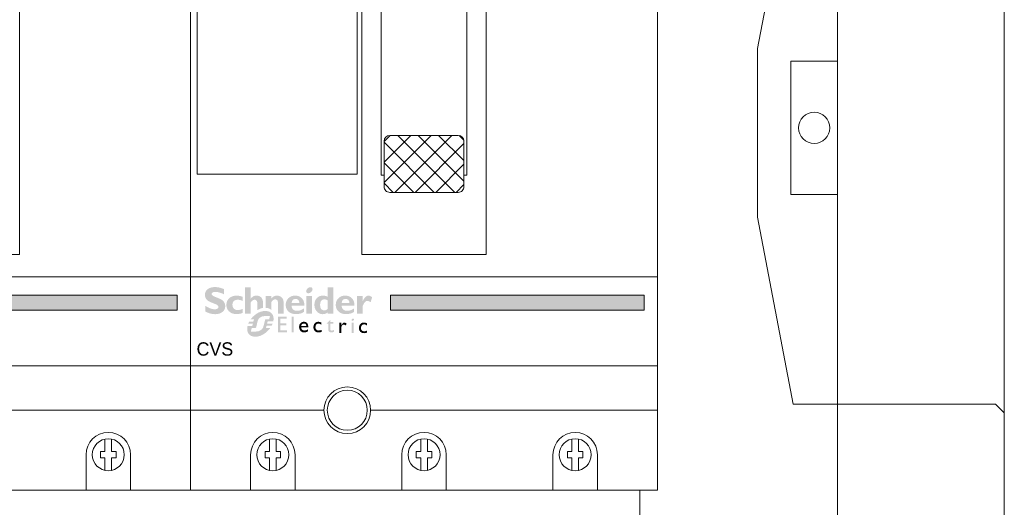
# Model space of a CAD drawing. Header units: millimetres. Extents: x -31 to 6803, y 0 to 664.
# Tile 13 of 118: x 993.46 to 1008.96, y 169.9 to 177.57. Entities that reach past the tile are written whole.
import ezdxf
from ezdxf.enums import TextEntityAlignment as Align

# ---------------------------------------------------------------- set-up
doc = ezdxf.new("R2010")
doc.units = ezdxf.units.MM
for name, color, linetype, lineweight in [('2DE_OBJ_Schneider-Devices', 7, 'Continuous', 25), ('2DE_OBJ_Schneider-Front_Plates', 7, 'Continuous', 0), ('2DE_OBJ_Schneider-Logo', 112, 'Continuous', 0), ('2DE_OBJ_Schneider-Mounting_Plates', 7, 'Continuous', 25), ('2DE_OBJ_Schneider-TAG', 112, 'Continuous', 0)]:
    doc.layers.add(name, color=color, linetype=linetype, lineweight=lineweight)
doc.layers.add('2DE_OBJ_Schneider-Micrologic', color=7, linetype='Continuous', lineweight=0, plot=False)
doc.layers.add('CP_WIPEOUT', color=255, linetype='Continuous')
doc.styles.add('CP_ATTR', font='arial.ttf')

# ---------------------------------------------------------------- blocks, each defined once
blk = doc.blocks.new('2d_pl_nsx250_650_7mp_se32_zswz1de')
at = {"color": 0, "linetype": 'Continuous', "lineweight": 0}
for p, q in [((575.0000000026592, -225.6125000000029), (575.0000000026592, -25.61250000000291)), ((519.5000000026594, -106.6125000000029), (527.5000000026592, -64.61250000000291)), ((519.5000000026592, -144.6125000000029), (519.5000000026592, -106.6125000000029)), ((527.5000000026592, -186.6125000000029), (519.5000000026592, -144.6125000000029)), ((573.0000000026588, -186.6125000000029), (527.5000000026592, -186.6125000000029)), ((575.0000000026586, -188.6125000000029), (573.0000000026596, -186.6125000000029)), ((493.0000000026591, -205.6125000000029), (493.0000000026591, -225.6125000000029))]:
    blk.add_line(p, q, dxfattribs=at)
at = {"lineweight": 0}
blk.add_line((78.05977666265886, -205.6125000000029), (493.0000000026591, -205.6125000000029), dxfattribs=at)
at = {"color": 7, "lineweight": 0}
blk.add_lwpolyline([(0, -250.0000000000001), (0, 0), (575, 0), (575, -250.0000000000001)], dxfattribs=at)
at = {"layer": '2DE_OBJ_Schneider-Front_Plates', "color": 7, "lineweight": 0}
blk.add_lwpolyline([(537.5, 0), (537.5, -250)], dxfattribs=at)
at = {"layer": '2DE_OBJ_Schneider-Front_Plates', "lineweight": 0}
blk.add_lwpolyline([(537.5, -109.5), (527, -109.5), (527, -139.5), (537.5, -139.5)], dxfattribs=at)
at = {"layer": '2DE_OBJ_Schneider-Front_Plates', "color": 7, "lineweight": 0}
blk.add_circle((532.2499999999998, -124.5), 3.5, dxfattribs=at)
at = {"lineweight": 0, "style": 'CP_ATTR', "flags": 9}
for tag, p in [('LINK', (0.00016682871, 0.00414256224)), ('IP', (0.00024190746, 0.00473735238)), ('CHARACTER', (0.000302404, 0.00606558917)), ('VOLTAGE', (0.00036550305, 0.00333768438)), ('ORDER-NO', (0.00036991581, 0.00531212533)), ('MARK3', (0.00050840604, 0.006911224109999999)), ('NUMBER_OF_POLES', (0.0005247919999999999, 0.00224725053)), ('POWER_LOSSES', (0.0005320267, 0.00140466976)), ('ARTICLE', (0.00061369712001, 0.007750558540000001)), ('PRODUCT-TYPE', (0.0006685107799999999, 0.00859553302)), ('POWER', (0.00275886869, 0.00413092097)), ('NAME', (0.00322572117, 0.006901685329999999)), ('OTHER', (0.00348317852, 0.0032871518)), ('FUNCTION', (0.003908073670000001, 0.00774622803)), ('PRODUCER', (0.00478564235, 0.006096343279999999)), ('CURRENT', (0.005245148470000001, 0.00526816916)), ('MARK2', (0.00558353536, 0.006960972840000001)), ('NUMBER', (0.00560327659, 0.00457907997)), ('TEXT_01', (0.00570840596, 0.00385339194)), ('GROUP', (0.00593428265, 0.00318952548))]:
    blk.add_attdef(tag, text='', height=0.0005, dxfattribs=at).set_placement(p, align=Align.MIDDLE_LEFT)
at = {"linetype": 'ByBlock', "lineweight": 0, "style": 'CP_ATTR', "flags": 9}
blk.add_attdef('WEIGHT', text='', height=0.0005, dxfattribs=at).set_placement((0.00049003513, 0.00038061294), align=Align.MIDDLE_LEFT)
blk = doc.blocks.new('Logo Schneider_2009')
for points in [[(1.617311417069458, 8.123543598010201), (1.874663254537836, 8.014883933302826), (2.173953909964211, 7.896692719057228), (2.513277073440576, 7.767063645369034), (2.728690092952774, 7.677467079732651), (2.976510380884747, 7.544025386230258), (3.155703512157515, 7.402958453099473), (3.262456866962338, 7.256172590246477), (3.29677044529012, 7.099855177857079), (3.294864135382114, 7.036946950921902), (3.243393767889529, 6.861566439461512), (3.130921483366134, 6.726218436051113), (2.953634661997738, 6.62899663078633), (2.715345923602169, 6.569901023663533), (2.414148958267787, 6.550837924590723), (2.374116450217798, 6.550837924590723), (2.177766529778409, 6.564182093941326), (1.973791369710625, 6.59468305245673), (1.764097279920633, 6.644247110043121), (1.546777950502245, 6.71096795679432), (1.32183338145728, 6.794845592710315), (1.09116988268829, 6.897786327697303), (0.8528811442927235, 7.019790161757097), (0.6088734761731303, 7.158950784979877), (0.3553342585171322, 7.315268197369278), (0.3553342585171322, 6.020883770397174), (0.4487434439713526, 5.973226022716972), (0.6889384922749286, 5.858847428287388), (0.927227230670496, 5.759719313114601), (1.163609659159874, 5.672029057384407), (1.398085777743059, 5.597682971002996), (1.628749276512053, 5.538587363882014), (1.857506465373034, 5.490929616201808), (2.084357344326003, 5.458522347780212), (2.309301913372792, 5.437552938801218), (2.532340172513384, 5.431834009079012), (2.629561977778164, 5.431834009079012), (2.894539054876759, 5.448990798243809), (3.146171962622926, 5.481398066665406), (3.384460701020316, 5.532868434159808), (3.609405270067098, 5.603401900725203), (3.819099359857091, 5.691092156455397), (4.017355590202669, 5.797845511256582), (4.200361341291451, 5.921755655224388), (4.29948945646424, 6.003726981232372), (4.467244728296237, 6.171482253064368), (4.602592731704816, 6.354488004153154), (4.709346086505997, 6.554650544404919), (4.785598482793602, 6.771969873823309), (4.831349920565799, 7.006445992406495), (4.846600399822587, 7.256172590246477), (4.844694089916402, 7.345769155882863), (4.818005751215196, 7.580245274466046), (4.762722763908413, 7.801377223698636), (4.678845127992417, 8.00916500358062), (4.564466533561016, 8.203608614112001), (4.419586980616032, 8.384708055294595), (4.246112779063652, 8.554369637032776), (4.042137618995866, 8.710687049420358), (3.981135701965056, 8.746906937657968), (3.843881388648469, 8.81934671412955), (3.666594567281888, 8.903224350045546), (3.451181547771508, 8.998539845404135), (3.197642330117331, 9.107199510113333), (2.904070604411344, 9.225390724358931), (2.572372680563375, 9.356926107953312), (2.351240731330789, 9.446522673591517), (2.0957952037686, 9.5780580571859), (1.912789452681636, 9.715312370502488), (1.804129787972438, 9.858285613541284), (1.767909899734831, 10.00507147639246), (1.76981620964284, 10.04129136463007), (1.815567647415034, 10.20523401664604), (1.928039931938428, 10.33295678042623), (2.109139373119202, 10.42255334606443), (2.355053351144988, 10.47783633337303), (2.669594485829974, 10.49689943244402), (2.69818913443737, 10.49499312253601), (2.877382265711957, 10.48546157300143), (3.071825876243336, 10.45877323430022), (3.281519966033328, 10.41683441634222), (3.508370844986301, 10.35773880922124), (3.750472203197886, 10.28339272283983), (4.007824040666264, 10.19379615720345), (4.282332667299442, 10.08704280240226), (4.572091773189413, 9.96694527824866), (4.572091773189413, 11.12407539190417), (4.404336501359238, 11.19460885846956), (4.156516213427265, 11.28801804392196), (3.910602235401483, 11.36998936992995), (3.670407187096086, 11.43861652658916), (3.435931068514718, 11.49580582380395), (3.20336125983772, 11.53965095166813), (2.974604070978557, 11.57015191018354), (2.751565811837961, 11.58921500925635), (2.532340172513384, 11.59493393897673), (2.440837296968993, 11.59493393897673), (2.170141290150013, 11.57968345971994), (1.914695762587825, 11.54727619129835), (1.674500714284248, 11.49771213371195), (1.449556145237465, 11.43099128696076), (1.239862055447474, 11.34711365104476), (1.045418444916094, 11.24417291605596), (0.8662253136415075, 11.12407539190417), (0.8300054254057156, 11.09548074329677), (0.64890598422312, 10.93344440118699), (0.5002138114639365, 10.75234496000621), (0.3858352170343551, 10.55599503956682), (0.3038638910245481, 10.34248832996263), (0.2542998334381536, 10.11373114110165), (0.2390493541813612, 9.867817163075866), (0.2409556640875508, 9.78584583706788), (0.2638313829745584, 9.545650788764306), (0.317208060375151, 9.32070621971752), (0.4010856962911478, 9.111012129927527), (0.5116516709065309, 8.914662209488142), (0.6527186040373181, 8.733562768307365), (0.8242864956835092, 8.567713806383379), (1.022542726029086, 8.41520901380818), (1.0892635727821, 8.373270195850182), (1.224611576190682, 8.302736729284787), (1.40189839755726, 8.218859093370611)], [(12.28079727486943, 6.410605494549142), (12.16111151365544, 6.335939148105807), (12.16111151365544, 7.826159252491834), (12.14014210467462, 8.112105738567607), (12.07914018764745, 8.340862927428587), (11.97810576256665, 8.514337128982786), (11.83703882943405, 8.634434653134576), (11.65403307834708, 8.69734288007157), (11.51296614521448, 8.710687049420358), (11.3280540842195, 8.682092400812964), (11.14123571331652, 8.596308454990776), (10.95632365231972, 8.455241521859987), (10.76950528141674, 8.256985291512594), (10.65131406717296, 8.100667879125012), (10.65131406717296, 5.50999271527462), (9.375992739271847, 5.50999271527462), (9.375992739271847, 11.51677523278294), (10.65131406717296, 11.51677523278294), (10.65131406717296, 8.985195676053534), (10.67037716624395, 8.985195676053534), (10.84385136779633, 9.179639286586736), (11.02876342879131, 9.34167562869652), (11.2232070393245, 9.469398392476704), (11.4290885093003, 9.562807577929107), (11.64640783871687, 9.623809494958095), (11.87325871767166, 9.650497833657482), (11.94569849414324, 9.65240414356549), (12.20686295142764, 9.635247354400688), (12.4451516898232, 9.585683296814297), (12.66056470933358, 9.501805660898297), (12.85691462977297, 9.385520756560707), (12.96557429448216, 9.297830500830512), (13.11807908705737, 9.131981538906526), (13.24198923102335, 8.945163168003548), (13.33539841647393, 8.737375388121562), (13.39830664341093, 8.506711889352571), (13.43071391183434, 8.255078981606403), (13.43452653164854, 8.100667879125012), (13.43452653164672, 6.857505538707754), (13.26353815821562, 6.826760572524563), (13.13836222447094, 6.791623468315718), (13.01428432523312, 6.752094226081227), (12.89020642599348, 6.707074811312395), (12.76722656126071, 6.657663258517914), (12.64424669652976, 6.602761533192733), (12.52346290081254, 6.543467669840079), (12.40158107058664, 6.478683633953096)], [(8.846038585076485, 6.62899663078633), (8.60203091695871, 6.543212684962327), (8.33324122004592, 6.461241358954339), (8.094952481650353, 6.40214575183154), (7.88716470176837, 6.365925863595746), (7.709877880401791, 6.354488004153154), (7.692721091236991, 6.354488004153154), (7.437275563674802, 6.377363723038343), (7.206612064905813, 6.44027194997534), (7.004543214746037, 6.543212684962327), (6.827256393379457, 6.688092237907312), (6.680470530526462, 6.859660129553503), (6.577529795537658, 7.061728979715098), (6.514621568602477, 7.292392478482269), (6.493652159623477, 7.551650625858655), (6.506996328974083, 7.772782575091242), (6.550841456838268, 7.992008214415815), (6.627093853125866, 8.182639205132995), (6.733847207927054, 8.342769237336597), (6.873007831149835, 8.476210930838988), (7.044575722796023, 8.577245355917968), (7.246644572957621, 8.651591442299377), (7.483027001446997, 8.695436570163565), (7.748004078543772, 8.710687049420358), (7.862382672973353, 8.70687442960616), (8.096858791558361, 8.680186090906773), (8.329428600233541, 8.624903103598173), (8.560092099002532, 8.542931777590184), (8.788849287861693, 8.434272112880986), (8.788849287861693, 9.396958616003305), (8.619187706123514, 9.454147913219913), (8.375180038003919, 9.524681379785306), (8.134984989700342, 9.579964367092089), (7.898602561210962, 9.619996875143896), (7.664126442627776, 9.644778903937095), (7.435369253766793, 9.65240414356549), (7.284770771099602, 9.648591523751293), (7.029325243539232, 9.627622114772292), (6.787223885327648, 9.583776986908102), (6.556560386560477, 9.520868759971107), (6.339241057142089, 9.436991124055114), (6.137172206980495, 9.334050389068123), (5.946541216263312, 9.208233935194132), (5.767348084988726, 9.063354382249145), (5.731128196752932, 9.029040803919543), (5.569091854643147, 8.855566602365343), (5.431837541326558, 8.668748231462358), (5.321271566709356, 8.46858569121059), (5.233581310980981, 8.255078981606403), (5.170673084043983, 8.02822810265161), (5.134453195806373, 7.786126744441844), (5.121109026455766, 7.532587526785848), (5.121109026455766, 7.494461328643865), (5.138265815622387, 7.239015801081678), (5.180204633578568, 7.000727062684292), (5.246925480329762, 6.773876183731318), (5.338428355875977, 6.564182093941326), (5.456619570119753, 6.367832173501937), (5.599592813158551, 6.186732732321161), (5.767348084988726, 6.020883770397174), (5.885539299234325, 5.923661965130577), (6.070451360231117, 5.799751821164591), (6.268707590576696, 5.692998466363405), (6.482214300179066, 5.605308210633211), (6.709065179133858, 5.538587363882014), (6.951166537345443, 5.489023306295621), (7.204705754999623, 5.460428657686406), (7.473495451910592, 5.450897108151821), (7.645063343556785, 5.456616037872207), (7.871914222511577, 5.477585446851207), (8.104484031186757, 5.513805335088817), (8.344679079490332, 5.569088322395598), (8.592499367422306, 5.639621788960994), (8.846038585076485, 5.725405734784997)], [(14.30033057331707, 6.843231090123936), (14.15099788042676, 6.855309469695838), (14.04272826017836, 6.859698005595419), (14.0426393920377, 9.5742454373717), (15.31796071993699, 9.5742454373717), (15.31796071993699, 9.004258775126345), (15.50096647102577, 9.191077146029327), (15.69159746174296, 9.347394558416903), (15.89176000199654, 9.471304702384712), (16.10145409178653, 9.562807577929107), (16.3187734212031, 9.621903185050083), (16.54562430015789, 9.650497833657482), (16.63140824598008, 9.65240414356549), (16.88876008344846, 9.635247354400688), (17.12514251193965, 9.583776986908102), (17.34055553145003, 9.4979930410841), (17.53690545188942, 9.377895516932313), (17.61125153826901, 9.318799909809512), (17.7732878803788, 9.164388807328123), (17.904823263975, 8.985195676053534), (18.00395137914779, 8.783126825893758), (18.07448484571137, 8.558182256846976), (18.11261104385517, 8.308455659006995), (18.12214259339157, 8.100667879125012), (18.12214259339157, 5.50999271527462), (16.84682126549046, 5.50999271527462), (16.84682126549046, 8.003446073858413), (16.82394554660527, 8.276048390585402), (16.75722469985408, 8.49146141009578), (16.64475241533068, 8.651591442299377), (16.4865286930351, 8.756438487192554), (16.28255353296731, 8.804096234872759), (16.20058220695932, 8.807908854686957), (16.02138907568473, 8.779314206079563), (15.84219594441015, 8.695436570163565), (15.66109650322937, 8.554369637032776), (15.47809075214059, 8.358019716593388), (15.31796071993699, 8.140700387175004), (15.31796071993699, 6.402980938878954), (15.27977735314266, 6.438056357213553), (15.17875817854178, 6.518212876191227), (15.07115079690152, 6.589585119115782), (14.95805324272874, 6.65327112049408), (14.83836748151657, 6.70817284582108), (14.71319154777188, 6.754290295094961), (14.58142740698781, 6.792721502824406), (14.44417309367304, 6.821270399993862)], [(36.54853415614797, 8.087323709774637), (36.69341370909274, 8.247453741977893), (36.84401219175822, 8.363738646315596), (37.0003296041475, 8.432365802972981), (37.16236594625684, 8.455241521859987), (37.23861834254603, 8.449522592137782), (37.43878088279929, 8.4037711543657), (37.66753807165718, 8.3065493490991), (37.92679621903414, 8.159763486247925), (38.27946355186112, 9.297830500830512), (38.06595684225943, 9.436991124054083), (37.83148072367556, 9.557088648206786), (37.62178663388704, 9.627622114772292), (37.4368745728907, 9.65240414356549), (37.41018623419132, 9.6524041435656), (37.23099310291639, 9.627622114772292), (37.05751890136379, 9.566620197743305), (36.88976362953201, 9.467492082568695), (36.72963359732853, 9.332144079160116), (36.57331618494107, 9.158669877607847), (36.42462401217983, 8.948975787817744), (36.27974445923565, 8.70115549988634), (36.14249014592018, 8.41520901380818), (36.12342704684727, 8.415209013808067), (36.12342704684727, 9.593308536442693), (34.84810571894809, 9.593308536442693), (34.84810571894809, 5.52905581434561), (36.12342704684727, 5.52905581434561), (36.12342704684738, 7.277141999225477), (36.14439645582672, 7.332424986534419), (36.27402552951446, 7.629809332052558), (36.40937353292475, 7.881442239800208)], [(17.35158249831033, 4.391290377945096), (18.84133360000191, 4.391290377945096), (18.84133360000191, 4.854616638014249), (16.84588717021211, 4.854616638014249), (16.84588717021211, 1.322949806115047), (18.88370266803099, 1.322949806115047), (18.88370266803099, 1.786276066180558), (17.35158249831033, 1.786276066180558), (17.35158249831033, 2.88513834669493), (18.7852970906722, 2.88513834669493), (18.7852970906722, 3.334797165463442), (17.35158249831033, 3.334797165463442)], [(20.41207105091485, 4.854616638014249), (19.96241223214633, 4.854616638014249), (19.96241223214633, 1.322949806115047), (20.41207105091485, 1.322949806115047)], [(26.2097530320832, 3.690150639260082), (26.05257745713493, 3.701084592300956), (25.96920606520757, 3.698351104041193), (25.78742909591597, 3.677849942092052), (25.62205305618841, 3.632747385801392), (25.47307794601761, 3.565776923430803), (25.33913702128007, 3.475571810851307), (25.22296377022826, 3.363498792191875), (25.14642609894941, 3.270560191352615), (25.06305470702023, 3.133885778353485), (24.99745098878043, 2.98491066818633), (24.95098168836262, 2.820901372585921), (24.92228006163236, 2.641857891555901), (24.91407959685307, 2.447780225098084), (24.91544634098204, 2.367142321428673), (24.93594750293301, 2.188098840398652), (24.97831657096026, 2.021356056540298), (25.04255354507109, 1.869647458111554), (25.12865842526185, 1.730239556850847), (25.2366312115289, 1.604499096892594), (25.28856748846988, 1.555296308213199), (25.42114166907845, 1.455523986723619), (25.56601654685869, 1.378986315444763), (25.72319212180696, 1.32431655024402), (25.89540188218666, 1.29151469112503), (26.07991233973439, 1.280580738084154), (26.09631326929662, 1.280580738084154), (26.28629070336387, 1.290147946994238), (26.46260069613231, 1.316116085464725), (26.62387650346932, 1.359851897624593), (26.76875138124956, 1.421355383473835), (26.76875138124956, 1.87101420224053), (26.65394487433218, 1.823178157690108), (26.47626813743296, 1.764408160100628), (26.31225884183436, 1.728872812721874), (26.16465047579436, 1.716572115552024), (25.98834048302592, 1.727506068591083), (25.82569793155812, 1.761674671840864), (25.68902351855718, 1.821811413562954), (25.57695049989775, 1.903816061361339), (25.48947887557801, 2.011788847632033), (25.42660864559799, 2.14162953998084), (25.38970655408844, 2.297438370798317), (25.37740585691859, 2.476481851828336), (25.38423957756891, 2.610422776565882), (25.41840818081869, 2.783999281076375), (25.4826451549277, 2.935707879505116), (25.57421701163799, 3.068282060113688), (25.61248584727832, 3.105184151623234), (25.74779351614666, 3.20222298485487), (25.90360234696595, 3.259626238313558), (26.07991233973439, 3.278760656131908), (26.08674606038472, 3.278760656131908), (26.23708791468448, 3.262359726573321), (26.3928967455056, 3.217257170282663), (26.55690604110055, 3.143452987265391), (26.72638231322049, 3.039580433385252), (26.72638231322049, 3.531608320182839), (26.72228208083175, 3.534341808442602), (26.54460534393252, 3.606779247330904), (26.37376232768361, 3.658715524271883)], [(29.46662136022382, 3.645048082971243), (28.73677999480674, 3.645048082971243), (28.73677999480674, 4.137075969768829), (27.87846468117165, 3.292428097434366), (27.87846468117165, 3.236391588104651), (28.27208699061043, 3.236391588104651), (28.27208699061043, 2.011788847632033), (28.27755396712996, 1.891515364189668), (28.30762233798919, 1.728872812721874), (28.3636588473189, 1.592198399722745), (28.44566349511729, 1.480125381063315), (28.55363628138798, 1.392653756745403), (28.68621046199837, 1.329783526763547), (28.84611952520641, 1.292881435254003), (29.03199672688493, 1.280580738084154), (29.09350021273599, 1.281947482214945), (29.25477602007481, 1.306548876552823), (29.42151880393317, 1.357118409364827), (29.59372856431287, 1.435022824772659), (29.59372856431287, 1.87101420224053), (29.54725926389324, 1.845046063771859), (29.37914973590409, 1.765774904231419), (29.21650718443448, 1.717938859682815), (29.05933160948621, 1.702904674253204), (28.97732696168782, 1.708371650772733), (28.84338603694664, 1.765774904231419), (28.76274813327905, 1.880581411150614), (28.73677999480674, 2.054157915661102), (28.73677999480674, 3.236391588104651), (29.46662136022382, 3.236391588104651)], [(32.08460732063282, 3.509919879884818), (31.93699895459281, 3.530421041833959), (31.86866174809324, 3.52358732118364), (31.74702152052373, 3.483951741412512), (31.62674803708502, 3.40468058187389), (31.50510780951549, 3.287140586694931), (31.38346758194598, 3.132698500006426), (31.26319409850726, 2.938620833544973), (31.26319409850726, 3.474384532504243), (30.79850109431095, 3.474384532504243), (30.79850109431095, 1.152286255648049), (31.26319409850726, 1.152286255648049), (31.26319409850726, 2.36185481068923), (31.26319409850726, 2.406957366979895), (31.28779549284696, 2.584634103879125), (31.34383200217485, 2.743176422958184), (31.4313036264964, 2.882584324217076), (31.51604176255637, 2.971422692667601), (31.659549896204, 3.053427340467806), (31.82492593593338, 3.079395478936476), (31.9383656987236, 3.060261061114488), (32.08597406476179, 2.985090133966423), (32.24724987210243, 2.855249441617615), (32.48643009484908, 3.262539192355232), (32.38665777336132, 3.348644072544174), (32.23494917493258, 3.449783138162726)], [(35.50261355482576, 3.099896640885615), (35.41924216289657, 2.96322222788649), (35.35363844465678, 2.814247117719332), (35.30716914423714, 2.650237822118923), (35.27983426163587, 2.471194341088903), (35.27026705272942, 2.277116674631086), (35.27163379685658, 2.196478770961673), (35.29213495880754, 2.017435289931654), (35.33450402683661, 1.850692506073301), (35.39874100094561, 1.69898390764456), (35.4848458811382, 1.559576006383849), (35.59281866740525, 1.433835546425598), (35.64475494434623, 1.384632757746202), (35.77732912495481, 1.284860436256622), (35.92220400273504, 1.208322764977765), (36.08074632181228, 1.153652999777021), (36.25158933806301, 1.120851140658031), (36.43609979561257, 1.109917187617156), (36.45250072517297, 1.109917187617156), (36.6438449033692, 1.11948439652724), (36.81878815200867, 1.14545253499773), (36.98006395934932, 1.189188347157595), (37.12630558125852, 1.250691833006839), (37.12630558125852, 1.700350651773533), (37.01013233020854, 1.65251460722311), (36.83245559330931, 1.593744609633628), (36.6684462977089, 1.558209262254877), (36.52083793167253, 1.545908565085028), (36.34452793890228, 1.556842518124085), (36.18188538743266, 1.59101112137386), (36.04521097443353, 1.651147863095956), (35.9331379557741, 1.733152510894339), (35.84566633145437, 1.841125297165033), (35.78416284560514, 1.97096598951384), (35.74589400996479, 2.12677482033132), (35.73359331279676, 2.305818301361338), (35.74042703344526, 2.439759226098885), (35.77596238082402, 2.613335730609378), (35.83883261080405, 2.765044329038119), (35.93040446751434, 2.897618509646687), (35.96867330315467, 2.934520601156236), (36.103980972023, 3.031559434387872), (36.25978980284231, 3.088962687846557), (36.43609979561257, 3.10809710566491), (36.44293351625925, 3.10809710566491), (36.59327537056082, 3.091696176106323), (36.74908420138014, 3.046593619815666), (36.9130934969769, 2.972789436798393), (37.08393651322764, 2.868916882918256), (37.08393651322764, 3.360944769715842), (37.07846953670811, 3.363678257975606), (36.90079279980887, 3.436115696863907), (36.72994978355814, 3.488051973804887), (36.56594048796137, 3.519487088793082), (36.40876491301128, 3.530421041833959), (36.3253935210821, 3.527687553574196), (36.14361655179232, 3.507186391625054), (35.97824051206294, 3.462083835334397), (35.82926540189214, 3.395113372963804), (35.6953244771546, 3.304908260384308), (35.57915122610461, 3.192835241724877)]]:
    blk.add_hatch(color=112).paths.add_polyline_path(points)
h = blk.add_hatch(color=112)
h.paths.add_polyline_path([(23.78197670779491, 11.44242914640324), (23.57228261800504, 11.28039280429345), (23.57037630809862, 11.2784864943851), (23.39690210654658, 11.0687924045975), (23.29396137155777, 10.86100462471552), (23.25964779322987, 10.65321684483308), (23.27108565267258, 10.51977515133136), (23.3530569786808, 10.33295678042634), (23.51128070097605, 10.22048449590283), (23.74956943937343, 10.18235829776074), (23.770538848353, 10.18235829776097), (23.98213924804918, 10.22048449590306), (24.1918333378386, 10.3253315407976), (24.39580849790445, 10.4968994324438), (24.56737638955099, 10.68943673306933), (24.67412974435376, 10.89531820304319), (24.71034963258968, 11.10501229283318), (24.69891177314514, 11.23845398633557), (24.61694044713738, 11.42527235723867), (24.45871672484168, 11.53774464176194), (24.22042798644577, 11.57587083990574), (24.21089643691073, 11.57587083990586), (23.99357710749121, 11.54155726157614)])
h.paths.add_polyline_path([(24.61312782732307, 9.5742454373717), (23.33780649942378, 9.5742454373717), (23.33780649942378, 5.50999271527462), (24.61312782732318, 5.50999271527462)])
h = blk.add_hatch(color=112)
h.paths.add_polyline_path([(28.16077056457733, 9.396958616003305), (27.92820075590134, 9.497993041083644), (27.69372463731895, 9.572339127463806), (27.45924851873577, 9.623809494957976), (27.22477240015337, 9.64859152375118), (27.10276856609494, 9.6524041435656), (26.84732303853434, 9.639059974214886), (26.60712799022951, 9.59902746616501), (26.38027711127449, 9.53421292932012), (26.16867671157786, 9.440803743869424), (25.97232679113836, 9.322612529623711), (25.78932104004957, 9.177732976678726), (25.69019292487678, 9.082417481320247), (25.54531337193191, 8.90703696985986), (25.42140322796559, 8.714499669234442), (25.32036880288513, 8.510524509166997), (25.24221009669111, 8.289392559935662), (25.18502079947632, 8.054916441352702), (25.15261353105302, 7.805189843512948), (25.14117567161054, 7.551650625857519), (25.15261353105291, 7.294298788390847), (25.1888334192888, 7.050291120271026), (25.24602271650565, 6.819627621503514), (25.3279940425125, 6.600401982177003), (25.43284108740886, 6.394520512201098), (25.56056385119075, 6.200076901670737), (25.6901929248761, 6.039946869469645), (25.86176081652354, 5.866472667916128), (26.04667287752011, 5.721593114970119), (26.24683541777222, 5.60530821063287), (26.46034212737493, 5.519524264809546), (26.68719300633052, 5.462334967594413), (26.92929436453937, 5.433740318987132), (27.04367295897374, 5.431834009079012), (27.28577431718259, 5.447084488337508), (27.51643781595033, 5.494742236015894), (27.73756976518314, 5.574807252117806), (27.94726385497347, 5.687279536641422), (28.14742639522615, 5.832159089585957), (28.16077056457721, 5.843596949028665), (28.16077056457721, 5.509992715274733), (29.43609189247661, 5.509992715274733), (29.43609189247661, 11.51677523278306), (28.16077056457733, 11.51677523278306)])
h.paths.add_polyline_path([(28.16077056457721, 8.576693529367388), (28.16077056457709, 6.62899663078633), (27.9472638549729, 6.465053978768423), (27.7337571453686, 6.35639431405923), (27.52025043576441, 6.301111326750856), (27.41730970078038, 6.295392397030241), (27.19236513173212, 6.314455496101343), (26.99601521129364, 6.369738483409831), (26.83016624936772, 6.461241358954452), (26.69291193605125, 6.590870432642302), (26.58425227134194, 6.756719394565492), (26.50609356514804, 6.960694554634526), (26.45652950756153, 7.200889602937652), (26.43472247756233, 7.517091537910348), (26.45081057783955, 7.814721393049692), (26.49274939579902, 8.062541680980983), (26.56328286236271, 8.276048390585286), (26.66431728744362, 8.453335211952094), (26.79204005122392, 8.594402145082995), (26.94835746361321, 8.699249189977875), (27.13326952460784, 8.769782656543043), (27.34677623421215, 8.804096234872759), (27.45543589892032, 8.80790885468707), (27.68991201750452, 8.783126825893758), (27.91485658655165, 8.712593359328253)], flags=16)
h = blk.add_hatch(color=112)
h.paths.add_polyline_path([(21.05595354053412, 9.635247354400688), (20.80432063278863, 9.65240414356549), (20.77000705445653, 9.65240414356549), (20.51074890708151, 9.64096628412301), (20.26674123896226, 9.604746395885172), (20.03607774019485, 9.547557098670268), (19.81685210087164, 9.465585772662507), (19.6109706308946, 9.362645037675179), (19.42033964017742, 9.234922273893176), (19.24114650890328, 9.082417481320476), (19.2201770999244, 9.063354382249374), (19.0600470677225, 8.886067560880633), (18.92469906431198, 8.695436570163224), (18.81413308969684, 8.491461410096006), (18.72834914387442, 8.27604839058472), (18.66544091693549, 8.049197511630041), (18.62731471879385, 7.809002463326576), (18.61206423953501, 7.555463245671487), (18.61206423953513, 7.532587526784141), (18.62540840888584, 7.275235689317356), (18.66353460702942, 7.033134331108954), (18.7264428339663, 6.806283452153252), (18.81413308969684, 6.59468305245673), (18.92851168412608, 6.396426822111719), (19.0676723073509, 6.211514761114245), (19.23352126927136, 6.043759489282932), (19.25830329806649, 6.020883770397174), (19.43559011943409, 5.881723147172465), (19.62431480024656, 5.761625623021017), (19.8282899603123, 5.662497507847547), (20.04560928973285, 5.582432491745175), (20.27627278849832, 5.519524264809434), (20.52218676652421, 5.477585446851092), (20.78144491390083, 5.454709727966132), (20.9644506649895, 5.450897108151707), (21.23324036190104, 5.458522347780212), (21.48868588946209, 5.4833043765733), (21.7345998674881, 5.525243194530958), (21.96716967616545, 5.582432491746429), (22.1902079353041, 5.656778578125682), (22.39990202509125, 5.748281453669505), (22.59815825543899, 5.855034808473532), (22.78878924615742, 5.981473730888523), (22.78878924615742, 6.766250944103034), (22.55431312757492, 6.611839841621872), (22.32364962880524, 6.480304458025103), (22.09870505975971, 6.375457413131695), (21.87757311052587, 6.293486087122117), (21.66025378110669, 6.236296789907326), (21.44674707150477, 6.205795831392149), (21.27899179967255, 6.196264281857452), (21.01020210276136, 6.211514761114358), (20.77000705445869, 6.253453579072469), (20.56221927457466, 6.323987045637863), (20.38302614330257, 6.425021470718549), (20.23433397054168, 6.552744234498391), (20.11614275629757, 6.707155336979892), (20.02845250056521, 6.892067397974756), (19.97126320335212, 7.105574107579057), (19.94457486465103, 7.336237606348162), (22.8478848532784, 7.336237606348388), (22.8516974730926, 7.605027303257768), (22.83263437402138, 7.858566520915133), (22.7926018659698, 8.096855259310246), (22.72778732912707, 8.321799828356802), (22.642003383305, 8.533400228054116), (22.53334371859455, 8.727843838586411), (22.40180833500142, 8.908943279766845), (22.29886760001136, 9.023321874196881), (22.12158077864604, 9.18726452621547), (21.93285609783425, 9.326425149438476), (21.73269355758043, 9.440803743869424), (21.51918684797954, 9.530400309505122), (21.2923359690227, 9.595214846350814)])
h.paths.add_polyline_path([(21.08454818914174, 8.865098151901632), (21.28471072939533, 8.796470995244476), (21.4486533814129, 8.685905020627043), (21.57637614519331, 8.529587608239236), (21.66597271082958, 8.32942506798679), (21.72125569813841, 8.08541739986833), (21.7307872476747, 8.003446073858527), (19.96554427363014, 8.00344607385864), (20.00748309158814, 8.26079791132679), (20.08754810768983, 8.474304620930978), (20.20383301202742, 8.643966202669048), (20.35633780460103, 8.767876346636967), (20.54696879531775, 8.847941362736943), (20.80663387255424, 8.889751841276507)], flags=16)
h = blk.add_hatch(color=112)
h.paths.add_polyline_path([(32.44246877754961, 9.635247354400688), (32.19083586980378, 9.65240414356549), (32.15652229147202, 9.65240414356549), (31.89726414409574, 9.640966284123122), (31.65325647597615, 9.604746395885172), (31.42259297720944, 9.547557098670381), (31.203367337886, 9.465585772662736), (30.99748586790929, 9.362645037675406), (30.80685487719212, 9.234922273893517), (30.62766174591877, 9.082417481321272), (30.60669233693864, 9.063354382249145), (30.44656230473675, 8.886067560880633), (30.31121430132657, 8.695436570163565), (30.20064832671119, 8.491461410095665), (30.11486438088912, 8.276048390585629), (30.0519561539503, 8.04919751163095), (30.01382995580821, 7.809002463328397), (29.99857947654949, 7.555463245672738), (29.99857947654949, 7.532587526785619), (30.01192364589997, 7.275235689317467), (30.05004984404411, 7.033134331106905), (30.11295807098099, 6.806283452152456), (30.20064832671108, 6.594683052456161), (30.31502692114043, 6.396426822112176), (30.45418754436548, 6.21151476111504), (30.62003650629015, 6.043759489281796), (30.64481853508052, 6.020883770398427), (30.82210535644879, 5.881723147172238), (31.01083003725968, 5.761625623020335), (31.21480519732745, 5.662497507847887), (31.43212452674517, 5.582432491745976), (31.66278802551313, 5.519524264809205), (31.90870200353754, 5.477585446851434), (32.16796015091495, 5.454709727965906), (32.35096590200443, 5.450897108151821), (32.61975559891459, 5.458522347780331), (32.87520112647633, 5.483304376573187), (33.12111510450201, 5.525243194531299), (33.35368491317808, 5.582432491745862), (33.576723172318, 5.656778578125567), (33.7864172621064, 5.74828145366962), (33.98467349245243, 5.855034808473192), (34.17530448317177, 5.981473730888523), (34.17530448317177, 6.766250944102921), (33.94082836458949, 6.611839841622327), (33.7101648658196, 6.480304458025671), (33.4852202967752, 6.375457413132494), (33.26408834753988, 6.293486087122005), (33.04676901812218, 6.236296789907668), (32.83326230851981, 6.205795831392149), (32.66550703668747, 6.196264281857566), (32.39671733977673, 6.211514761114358), (32.15652229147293, 6.253453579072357), (31.94873451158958, 6.323987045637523), (31.76954138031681, 6.425021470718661), (31.62084920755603, 6.552744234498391), (31.50265799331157, 6.707155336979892), (31.41496773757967, 6.892067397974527), (31.3577784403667, 7.105574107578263), (31.33109010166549, 7.336237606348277), (34.23440009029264, 7.336237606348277), (34.23821271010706, 7.605027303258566), (34.21914961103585, 7.858566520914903), (34.17911710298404, 8.096855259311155), (34.11430256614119, 8.321799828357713), (34.02851862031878, 8.533400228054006), (33.91985895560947, 8.727843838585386), (33.78832357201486, 8.908943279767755), (33.68538283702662, 9.023321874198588), (33.50809601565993, 9.187264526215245), (33.31937133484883, 9.326425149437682), (33.11920879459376, 9.440803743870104), (32.90570208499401, 9.530400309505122), (32.67885120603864, 9.595214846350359)])
h.paths.add_polyline_path([(32.47106342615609, 8.865098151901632), (32.67122596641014, 8.796470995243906), (32.83516861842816, 8.68590502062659), (32.96289138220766, 8.529587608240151), (33.05248794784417, 8.329425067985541), (33.10777093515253, 8.085417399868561), (33.11730248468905, 8.003446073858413), (31.35205951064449, 8.003446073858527), (31.39399832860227, 8.260797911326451), (31.47406334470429, 8.474304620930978), (31.59034824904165, 8.643966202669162), (31.74285304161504, 8.76787634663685), (31.93348403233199, 8.847941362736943), (32.19314910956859, 8.889751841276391)], flags=16)
h = blk.add_hatch(color=112)
h.paths.add_polyline_path([(11.78912565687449, 5.393946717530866), (11.67053793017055, 5.306103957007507), (11.55414627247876, 5.212771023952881), (11.43775461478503, 5.115045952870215), (11.32136295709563, 5.011830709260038), (11.2060693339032, 4.904223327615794), (11.18520667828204, 4.884458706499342), (11.0852855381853, 4.784537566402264), (10.98865850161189, 4.682420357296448), (10.89422753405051, 4.577009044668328), (10.80309067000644, 4.46940166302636), (10.71524790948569, 4.360696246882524), (10.629601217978, 4.248696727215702), (11.39822537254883, 4.248696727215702), (11.22912805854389, 3.739208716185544), (10.3133672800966, 3.739208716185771), (10.25517145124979, 3.631601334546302), (10.18928938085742, 3.513013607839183), (10.13877979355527, 3.399916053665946), (10.08827020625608, 3.264857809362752), (11.16104991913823, 3.264857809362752), (10.99195260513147, 2.755369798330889), (9.930153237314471, 2.755369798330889), (9.89940827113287, 2.612625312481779), (9.876349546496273, 2.470978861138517), (9.860977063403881, 2.331528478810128), (9.852192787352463, 2.194274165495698), (9.851094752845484, 2.0998431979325), (9.855486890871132, 1.946118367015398), (9.868663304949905, 1.797883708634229), (9.891722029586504, 1.65623725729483), (9.92246699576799, 1.521179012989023), (9.963094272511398, 1.391610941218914), (10.01360385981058, 1.267533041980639), (10.07179968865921, 1.150043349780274), (10.13987782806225, 1.039141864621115), (10.21674024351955, 0.9337305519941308), (10.30238693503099, 0.8349074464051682), (10.33642600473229, 0.7997703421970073), (10.43085697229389, 0.7130256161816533), (10.53077811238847, 0.6350651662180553), (10.63838549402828, 0.5647909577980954), (10.75258108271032, 0.5033010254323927), (10.87226684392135, 0.4505953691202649), (10.99963884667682, 0.4066739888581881), (11.13250102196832, 0.3715368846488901), (11.27304943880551, 0.3440860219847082), (11.41908802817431, 0.3254194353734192), (11.57281285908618, 0.3155371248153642), (11.68042024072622, 0.3133410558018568), (11.8088902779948, 0.3155371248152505), (11.9362622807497, 0.3232233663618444), (12.06363428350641, 0.3353017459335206), (12.19100628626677, 0.3528702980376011), (12.31618222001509, 0.3748309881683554), (12.44245618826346, 0.4011838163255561), (12.56653408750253, 0.4330268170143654), (12.69171002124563, 0.4692619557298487), (12.81578792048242, 0.5098892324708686), (12.93876778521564, 0.5560066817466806), (13.06174764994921, 0.6076143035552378), (13.18362948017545, 0.663614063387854), (13.30551131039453, 0.7240059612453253), (13.42629510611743, 0.7898880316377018), (13.54707890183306, 0.8601622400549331), (13.66676466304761, 0.9359266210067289), (13.78535238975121, 1.016083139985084), (13.90503815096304, 1.100631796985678), (14.02252784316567, 1.190670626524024), (14.14001753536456, 1.285101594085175), (14.25750722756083, 1.38502273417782), (14.37389888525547, 1.489336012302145), (14.47052592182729, 1.580472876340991), (14.57264313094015, 1.681492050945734), (14.67146623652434, 1.784707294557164), (14.768093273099, 1.889020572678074), (14.86032817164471, 1.995529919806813), (14.95036700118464, 2.103137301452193), (15.03601369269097, 2.211842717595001), (15.11397414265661, 2.315057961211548), (14.1202529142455, 2.315057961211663), (14.26738953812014, 2.823447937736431), (15.41922773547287, 2.823447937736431), (15.48401177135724, 2.943133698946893), (15.54330563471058, 3.06940766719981), (15.59820736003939, 3.201171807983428), (15.63334446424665, 3.298896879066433), (14.37938905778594, 3.298896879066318), (14.43648685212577, 3.513013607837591), (14.51554533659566, 3.796306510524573), (15.78048108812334, 3.796306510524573), (15.78706929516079, 3.825953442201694), (15.81342212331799, 3.969795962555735), (15.83318674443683, 4.110344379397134), (15.84416708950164, 4.248696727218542), (15.84855922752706, 4.383754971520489), (15.84855922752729, 4.400225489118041), (15.84306905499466, 4.552852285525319), (15.82769657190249, 4.699988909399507), (15.80353981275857, 4.840537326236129), (15.7695007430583, 4.9744975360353), (15.72667739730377, 5.10296757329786), (15.67506977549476, 5.224849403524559), (15.61357984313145, 5.340143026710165), (15.54330563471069, 5.449946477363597), (15.4631491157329, 5.55316172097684), (15.374208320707, 5.650886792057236), (15.27977735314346, 5.737631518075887), (15.17875817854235, 5.817788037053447), (15.07115079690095, 5.889160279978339), (14.95805324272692, 5.952846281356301), (14.83836748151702, 6.00774800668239), (14.71319154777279, 6.053865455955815), (14.58142740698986, 6.092296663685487), (14.44417309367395, 6.120845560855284), (14.30033057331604, 6.142806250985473), (14.15099788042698, 6.154884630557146), (13.99617501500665, 6.159276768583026), (13.89295977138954, 6.15817873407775), (13.76339169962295, 6.151590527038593), (13.63601969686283, 6.140610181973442), (13.50754965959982, 6.124139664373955), (13.38127569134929, 6.103277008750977), (13.2539036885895, 6.078022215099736), (13.1287277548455, 6.047277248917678), (13.00355182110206, 6.012140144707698), (12.87947392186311, 5.972610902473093), (12.75539602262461, 5.92759148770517), (12.63241615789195, 5.878179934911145), (12.50943629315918, 5.823278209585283), (12.38865249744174, 5.763984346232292), (12.26677066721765, 5.699200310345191), (12.14598687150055, 5.63112217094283), (12.026301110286, 5.556455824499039), (11.90771338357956, 5.478495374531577)])
h.paths.add_polyline_path([(12.61155350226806, 4.511126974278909), (12.73276641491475, 4.622444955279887), (12.85641519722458, 4.714263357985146), (12.97170882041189, 4.785635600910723), (13.09249261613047, 4.846027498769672), (13.21766854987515, 4.895439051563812), (13.34833465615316, 4.933870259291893), (13.48449093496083, 4.961321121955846), (13.62503935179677, 4.977791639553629), (13.76997990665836, 4.983281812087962), (15.01185693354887, 4.983281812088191), (14.85373996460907, 4.248696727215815), (14.0971941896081, 4.248696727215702), (13.99617501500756, 4.228932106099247), (13.92809687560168, 4.135599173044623), (13.76997990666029, 3.513013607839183), (13.52182410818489, 2.586272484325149), (13.48119683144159, 2.459998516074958), (13.42849117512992, 2.33921472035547), (13.36041303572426, 2.223921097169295), (13.28025651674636, 2.115215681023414), (13.18582554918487, 2.012000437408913), (13.07712013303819, 1.915373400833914), (12.9793950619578, 1.83960901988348), (12.8651994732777, 1.761648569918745), (12.74661174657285, 1.693570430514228), (12.62363188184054, 1.635374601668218), (12.49735791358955, 1.587061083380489), (12.36559377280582, 1.547531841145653), (12.23053552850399, 1.518982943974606), (12.09218318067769, 1.499218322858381), (11.93036034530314, 1.4893360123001), (10.67571866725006, 1.4893360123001), (10.87885505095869, 2.291999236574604), (11.65736151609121, 2.291999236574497), (11.78912565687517, 2.327136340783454), (11.8495175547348, 2.383136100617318), (11.90661534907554, 2.473174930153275), (12.14379080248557, 3.513013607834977), (12.22284928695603, 3.830345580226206), (12.25139818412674, 3.931364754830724), (12.2997117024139, 4.058736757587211), (12.3601036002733, 4.179520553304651), (12.43257387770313, 4.294814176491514), (12.5160245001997, 4.40571566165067)], flags=16)
h = blk.add_hatch(color=112)
h.paths.add_polyline_path([(22.74089833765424, 3.701084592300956), (22.55912136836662, 3.688783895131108), (22.39237858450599, 3.650515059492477), (22.23930324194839, 3.587644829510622), (22.10126208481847, 3.500173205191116), (21.97552162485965, 3.386733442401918), (21.96732116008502, 3.377166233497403), (21.86481535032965, 3.251425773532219), (21.78281070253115, 3.112017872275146), (21.72130721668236, 2.957575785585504), (21.68030489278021, 2.789466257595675), (21.66117047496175, 2.607689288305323), (21.65843698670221, 2.518850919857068), (21.66937093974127, 2.338440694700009), (21.69943931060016, 2.168964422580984), (21.75137558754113, 2.007688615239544), (21.82244628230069, 1.85598001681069), (21.91401813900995, 1.713838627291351), (21.96732116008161, 1.646868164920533), (22.08349441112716, 1.523861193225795), (22.21470184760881, 1.42682235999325), (22.36094346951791, 1.354384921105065), (22.52221927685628, 1.306548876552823), (22.6971625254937, 1.28331422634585), (22.78326740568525, 1.280580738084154), (22.95821065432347, 1.288781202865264), (23.12905367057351, 1.314749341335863), (23.29306296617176, 1.358485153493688), (23.45297202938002, 1.419988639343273), (23.60741411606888, 1.497893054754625), (23.71128666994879, 1.562130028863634), (23.71128666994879, 1.998121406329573), (23.54044365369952, 1.896982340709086), (23.37506761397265, 1.819077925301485), (23.21379180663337, 1.763041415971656), (23.056616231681, 1.72887281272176), (22.89949840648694, 1.716247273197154), (22.72039717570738, 1.730239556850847), (22.56732183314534, 1.769875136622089), (22.43611439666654, 1.836845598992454), (22.32677486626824, 1.9311509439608), (22.23930324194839, 2.05142442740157), (22.17369952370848, 2.199032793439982), (22.12996371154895, 2.373976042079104), (22.1231299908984, 2.420445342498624), (23.75365573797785, 2.420445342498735), (23.74545527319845, 2.628190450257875), (23.72495411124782, 2.818167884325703), (23.68805201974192, 2.989010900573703), (23.6374824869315, 3.140719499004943), (23.57187876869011, 3.276027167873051), (23.49124086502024, 3.392200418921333), (23.39693552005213, 3.489239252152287), (23.28759598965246, 3.568510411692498), (23.16458901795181, 3.628647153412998), (23.02654786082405, 3.671016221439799), (22.8734725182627, 3.695617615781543)])
h.paths.add_polyline_path([(22.75456577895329, 3.307462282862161), (22.91994181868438, 3.288327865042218), (23.05524948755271, 3.233658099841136), (23.16048878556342, 3.142086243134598), (23.23429296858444, 3.013612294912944), (23.27802878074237, 2.848236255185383), (23.28896273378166, 2.729329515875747), (22.1231299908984, 2.729329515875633), (22.16823254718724, 2.909739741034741), (22.2406699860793, 3.055981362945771), (22.33634207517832, 3.169421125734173), (22.45798230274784, 3.248692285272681), (22.60559066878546, 3.293794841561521)], flags=16)
h = blk.add_hatch(color=112)
h.paths.add_polyline_path([(34.08066040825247, 4.388736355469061), (33.96038692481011, 4.433838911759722), (33.78817716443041, 4.375068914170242), (33.69113833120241, 4.302631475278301), (33.610500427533, 4.172790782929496), (33.62006763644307, 4.022448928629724), (33.66517019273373, 3.947278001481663), (33.77997669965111, 3.902175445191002), (33.94261925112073, 3.966412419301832), (34.0519587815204, 4.044316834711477), (34.1339634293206, 4.171424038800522), (34.12576296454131, 4.319032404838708)])
h.paths.add_polyline_path([(34.09842808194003, 3.474384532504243), (33.64740251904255, 3.474384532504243), (33.64740251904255, 1.152286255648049), (34.09842808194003, 1.152286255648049)])
blk = doc.blocks.new('Schneider Electric-logo')
at = {"color": 3, "xscale": 45.60207954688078, "yscale": 45.60207954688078, "zscale": 45.60207954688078}
blk.add_blockref('Logo Schneider_2009', (2560.450460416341, 1256.91999796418), dxfattribs=at)
blk = doc.blocks.new('SE_logo')
at = {"xscale": 0.2, "yscale": 0.2, "zscale": 0.2}
blk.add_blockref('Schneider Electric-logo', (-516.2703239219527, -249.2417976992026), dxfattribs=at)
blk = doc.blocks.new('2d_cvs_100_kla_3p_se72_zj91tk6')
at = {"true_color": 0xffffff, "transparency": 33554687}
h = blk.add_hatch(color=7, dxfattribs=at)
h.dxf.hatch_style = 1
h.paths.add_polyline_path([(43.35811005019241, 201.8141590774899), (43.35811005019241, 164.6712851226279), (61.43083031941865, 164.6712851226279), (61.43083031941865, 201.8141590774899)])
at = {"layer": '2DE_OBJ_Schneider-TAG', "lineweight": 0, "width": 0.7}
blk.add_attdef('TAG', (59.88093581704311, 165.98593576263), '', height=15, rotation=90, dxfattribs=at)
at = {"lineweight": 0}
blk.add_wipeout([(105.00000000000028, 161), (105.00000000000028, 0), (0, 0), (0, 161)], dxfattribs=at).dxf.layer = 'CP_WIPEOUT'
h = blk.add_hatch(dxfattribs=at)
h.set_pattern_fill('ANSI37', color=256, scale=1.02564102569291)
h.set_pattern_definition([(45, (-3014.04749833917, -2188.101062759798), (-2.3026297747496, 2.3026297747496), []), (135, (-3014.04749833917, -2188.101062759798), (-2.3026297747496, -2.3026297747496), [])])
h.paths.add_polyline_path([(44.8076923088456, 79.82051282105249, 0.4142135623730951), (43.52564102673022, 78.53846153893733), (43.52564102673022, 68.28205128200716, 0.4142135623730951), (44.80769230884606, 66.99999999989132), (60.19230769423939, 66.99999999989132, 0.4142135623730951), (61.47435897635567, 68.28205128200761), (61.47435897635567, 78.53846153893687, 0.4142135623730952), (60.19230769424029, 79.82051282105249)])
at = {"layer": '2DE_OBJ_Schneider-Micrologic', "lineweight": 0}
h = blk.add_hatch(color=112, dxfattribs=at)
h.dxf.hatch_style = 1
h.paths.add_polyline_path([(42.88461538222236, 115.717948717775), (42.88461538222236, 109.3076923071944), (62.11538461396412, 109.3076923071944), (62.11538461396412, 115.717948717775)])
h = blk.add_hatch(color=112, dxfattribs=at)
h.dxf.hatch_style = 1
h.paths.add_polyline_path([(102, 43.8816513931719), (44.99453483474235, 43.8816513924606), (44.99453483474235, 40.53324560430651), (102, 40.53324560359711)])
at = {"lineweight": 0}
for p, q in [((17.74999997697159, 156.5210083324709), (17.74999997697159, 153.6999999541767)), ((19.24999997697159, 156.5210083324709), (19.24999997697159, 153.6999999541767)), ((51.74999997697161, 156.5210083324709), (51.74999997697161, 153.6999999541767)), ((53.24999997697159, 156.5210083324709), (53.24999997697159, 153.6999999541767)), ((85.7499999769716, 156.5210083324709), (85.7499999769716, 153.6999999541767)), ((87.2499999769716, 156.5210083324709), (87.2499999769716, 153.6999999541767)), ((16.74999997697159, 153.6999999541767), (17.74999997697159, 153.6999999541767)), ((16.74999997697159, 152.2999999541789), (16.74999997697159, 153.6999999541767)), ((19.24999997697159, 153.6999999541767), (20.24999997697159, 153.6999999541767)), ((20.24999997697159, 153.6999999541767), (20.24999997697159, 152.2999999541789)), ((50.74999997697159, 153.6999999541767), (51.74999997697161, 153.6999999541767)), ((50.74999997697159, 152.2999999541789), (50.74999997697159, 153.6999999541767)), ((53.24999997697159, 153.6999999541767), (54.24999997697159, 153.6999999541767)), ((54.24999997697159, 153.6999999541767), (54.24999997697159, 152.2999999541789)), ((84.7499999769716, 153.6999999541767), (85.7499999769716, 153.6999999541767)), ((84.7499999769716, 152.2999999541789), (84.7499999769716, 153.6999999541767)), ((87.2499999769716, 153.6999999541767), (88.2499999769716, 153.6999999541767)), ((88.2499999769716, 153.6999999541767), (88.2499999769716, 152.2999999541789)), ((17.74999997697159, 152.2999999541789), (16.74999997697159, 152.2999999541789)), ((17.74999997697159, 149.4789915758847), (17.74999997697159, 152.2999999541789)), ((19.24999997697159, 149.4789915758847), (19.24999997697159, 152.2999999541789)), ((20.24999997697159, 152.2999999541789), (19.24999997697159, 152.2999999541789)), ((51.74999997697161, 152.2999999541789), (50.74999997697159, 152.2999999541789)), ((51.74999997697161, 149.4789915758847), (51.74999997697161, 152.2999999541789)), ((53.24999997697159, 149.4789915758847), (53.24999997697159, 152.2999999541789)), ((54.24999997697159, 152.2999999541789), (53.24999997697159, 152.2999999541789)), ((85.7499999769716, 152.2999999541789), (84.7499999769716, 152.2999999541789)), ((85.7499999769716, 149.4789915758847), (85.7499999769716, 152.2999999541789)), ((87.2499999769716, 149.4789915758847), (87.2499999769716, 152.2999999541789)), ((88.2499999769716, 152.2999999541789), (87.2499999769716, 152.2999999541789)), ((64.5, 143.0000000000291), (0, 143.0000000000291)), ((105, 143.0000000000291), (75, 143.0000000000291)), ((105, 133.0000000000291), (0, 133.0000000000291)), ((37.5, 119), (1.5, 119)), ((1.5, 119), (1.5, 71.09999999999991)), ((37.5, 119), (37.5, 71.09999999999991)), ((42.88461538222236, 115.717948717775), (62.11538461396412, 115.717948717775)), ((42.88461538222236, 109.3076923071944), (62.11538461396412, 109.3076923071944)), ((1.5, 71.09999999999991), (37.5, 71.09999999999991)), ((0, 48), (105, 48)), ((0, 28), (105, 28)), ((0, 18), (30, 18)), ((40.49999999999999, 18), (105, 18)), ((17.74999997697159, 11.52100842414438), (17.74999997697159, 8.70000004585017)), ((19.24999997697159, 11.52100842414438), (19.24999997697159, 8.70000004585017)), ((51.74999997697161, 11.52100842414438), (51.74999997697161, 8.70000004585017)), ((53.24999997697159, 11.52100842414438), (53.24999997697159, 8.70000004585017)), ((85.7499999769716, 11.52100842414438), (85.7499999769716, 8.70000004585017)), ((87.2499999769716, 11.52100842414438), (87.2499999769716, 8.70000004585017)), ((16.74999997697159, 8.70000004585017), (16.74999997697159, 7.300000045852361)), ((17.74999997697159, 8.70000004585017), (16.74999997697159, 8.70000004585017)), ((16.74999997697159, 7.300000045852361), (17.74999997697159, 7.300000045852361)), ((17.74999997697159, 4.478991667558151), (17.74999997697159, 7.300000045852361)), ((20.24999997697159, 8.70000004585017), (19.24999997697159, 8.70000004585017)), ((19.24999997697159, 4.478991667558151), (19.24999997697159, 7.300000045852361)), ((19.24999997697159, 7.300000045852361), (20.24999997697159, 7.300000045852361)), ((20.24999997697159, 7.300000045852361), (20.24999997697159, 8.70000004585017)), ((50.74999997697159, 8.70000004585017), (50.74999997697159, 7.300000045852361)), ((51.74999997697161, 8.70000004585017), (50.74999997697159, 8.70000004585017)), ((50.74999997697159, 7.300000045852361), (51.74999997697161, 7.300000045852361)), ((51.74999997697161, 4.478991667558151), (51.74999997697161, 7.300000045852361)), ((54.24999997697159, 8.70000004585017), (53.24999997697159, 8.70000004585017)), ((53.24999997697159, 4.478991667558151), (53.24999997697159, 7.300000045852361)), ((53.24999997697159, 7.300000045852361), (54.24999997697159, 7.300000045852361)), ((54.24999997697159, 7.300000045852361), (54.24999997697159, 8.70000004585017)), ((84.7499999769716, 8.70000004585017), (84.7499999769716, 7.300000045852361)), ((85.7499999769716, 8.70000004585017), (84.7499999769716, 8.70000004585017)), ((84.7499999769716, 7.300000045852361), (85.7499999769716, 7.300000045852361)), ((85.7499999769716, 4.478991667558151), (85.7499999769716, 7.300000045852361)), ((88.2499999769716, 8.70000004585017), (87.2499999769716, 8.70000004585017)), ((87.2499999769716, 4.478991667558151), (87.2499999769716, 7.300000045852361)), ((87.2499999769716, 7.300000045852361), (88.2499999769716, 7.300000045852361)), ((88.2499999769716, 7.300000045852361), (88.2499999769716, 8.70000004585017))]:
    blk.add_line(p, q, dxfattribs=at)
for points in [[(0, 0), (105, 0), (105, 161), (0, 161)], [(38.5, 53), (66.5, 53), (66.5, 127), (38.5, 127)]]:
    blk.add_lwpolyline(points, close=True, dxfattribs=at)
for points in [[(13.5, 153.0000000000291), (13.5, 161.0000000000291)], [(23.5, 153.0000000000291), (23.5, 161.0000000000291)], [(47.5, 153.0000000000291), (47.5, 161.0000000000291)], [(57.5, 153.0000000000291), (57.5, 161.0000000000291)], [(81.5, 153.0000000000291), (81.5, 161.0000000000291)], [(91.5, 153.0000000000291), (91.5, 161.0000000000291)], [(61.47435897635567, 70.84615384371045), (62.11538461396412, 70.84615384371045), (62.11538461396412, 116.9999999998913), (42.88461538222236, 116.9999999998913), (42.88461538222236, 70.84615384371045), (43.52564102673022, 70.84615384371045)], [(13.5, 8), (13.5, 0)], [(23.5, 8), (23.5, 0)], [(47.5, 8), (47.5, 0)], [(57.5, 8), (57.5, 0)], [(81.5, 8), (81.5, 0)], [(91.5, 8), (91.5, 0)]]:
    blk.add_lwpolyline(points, dxfattribs=at)
blk.add_lwpolyline([(44.8076923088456, 66.99999999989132), (60.19230769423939, 66.99999999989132, 0.4142135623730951), (61.47435897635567, 68.28205128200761), (61.47435897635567, 78.53846153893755, 0.4142135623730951), (60.19230769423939, 79.82051282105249), (44.8076923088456, 79.82051282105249, 0.4142135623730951), (43.52564102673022, 78.53846153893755), (43.52564102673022, 68.28205128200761, 0.4142135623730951)], format="xyb", close=True, dxfattribs=at)
for centre, radius in [((18.49999999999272, 153.0000000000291), 3.60020434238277), ((52.49999999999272, 153.0000000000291), 3.600204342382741), ((86.49999999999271, 153.0000000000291), 3.60020434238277), ((69.75, 143.0000000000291), 5.25), ((69.75, 143.0000000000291), 4.5), ((35.25, 18), 5.25), ((35.25, 18), 4.5), ((18.49999999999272, 8), 3.60020434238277), ((52.49999999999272, 8), 3.600204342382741), ((86.49999999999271, 8), 3.60020434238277)]:
    blk.add_circle(centre, radius, dxfattribs=at)
for centre, start, end in [((18.5, 153.0000000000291), 180, 0), ((52.5, 153.0000000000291), 180, 0), ((86.5, 153.0000000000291), 180, 0), ((18.5, 8), 0, 180), ((52.5, 8), 0, 180), ((86.5, 8), 0, 180)]:
    blk.add_arc(centre, 5, start, end, dxfattribs=at)
at = {"layer": '2DE_OBJ_Schneider-Micrologic', "color": 112, "lineweight": 0}
blk.add_lwpolyline([(44.99453483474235, 43.8816513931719), (102, 43.8816513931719), (102, 40.53324560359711), (44.99453483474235, 40.53324560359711)], close=True, dxfattribs=at)
at = {"layer": '2DE_OBJ_Schneider-Logo', "lineweight": 0, "xscale": 0.10839872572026, "yscale": 0.10839872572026, "zscale": 0.10839872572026}
blk.add_blockref('SE_logo', (3.45009064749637, 34.00315268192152), dxfattribs=at)
at = {"color": 7, "lineweight": 0}
blk.add_text('OFF', height=2.69230769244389, dxfattribs=at).set_placement((49.22267741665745, 111.1353870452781))
at = {"lineweight": 0, "style": 'CP_ATTR', "flags": 9}
for tag, p in [('LINK', (0.00016682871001, 0.00414256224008)), ('IP', (0.00024190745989, 0.00473735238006)), ('CHARACTER', (0.00030240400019, 0.00606558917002)), ('VOLTAGE', (0.0003655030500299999, 0.00333768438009)), ('ORDER-NO', (0.0003699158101, 0.00531212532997)), ('MARK3', (0.0005084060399, 0.0069112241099)), ('NUMBER_OF_POLES', (0.00052479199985, 0.00224725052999)), ('POWER_LOSSES', (0.00053202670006, 0.00140466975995)), ('PRODUCT-TYPE', (0.0006685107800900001, 0.00859553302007)), ('POWER', (0.00275886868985, 0.00413092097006)), ('NAME', (0.00322572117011, 0.00690168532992)), ('OTHER', (0.00348317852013, 0.0032871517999)), ('FUNCTION', (0.00390807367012, 0.007746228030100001)), ('PRODUCER', (0.00478564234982, 0.00609634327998)), ('CURRENT', (0.005245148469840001, 0.005268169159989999)), ('MARK2', (0.00558353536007, 0.00696097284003)), ('NUMBER', (0.005603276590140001, 0.00457907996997)), ('TEXT_01', (0.00570840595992, 0.00385339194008)), ('GROUP', (0.00593428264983, 0.00318952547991))]:
    blk.add_attdef(tag, text='', height=0.0005, dxfattribs=at).set_placement(p, align=Align.MIDDLE_LEFT)
at = {"linetype": 'ByBlock', "lineweight": 0, "style": 'CP_ATTR', "flags": 9}
blk.add_attdef('WEIGHT', text='', height=0.0005, dxfattribs=at).set_placement((0.00049003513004, 0.00038061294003), align=Align.MIDDLE_LEFT)
at = {"layer": '2DE_OBJ_Schneider-Logo', "color": 253, "lineweight": 0, "insert": (5.46477392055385, 31.75712860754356), "char_height": 1.799999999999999, "attachment_point": 5}
blk.add_mtext_dynamic_manual_height_columns('{\\H1.6667x;CVS}', width=5.652587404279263, gutter_width=12.5, heights=[5.008304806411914], dxfattribs=at)

msp = doc.modelspace()

# ---------------------------------------------------------------- block references
at = {"layer": '2DE_OBJ_Schneider-Mounting_Plates', "xscale": 0.06999999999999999, "yscale": 0.06999999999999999, "zscale": 0.06999999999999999}
msp.add_blockref('2d_pl_nsx250_650_7mp_se32_zswz1de', (968.7057181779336, 184.5841790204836), dxfattribs=at)

# ---------------------------------------------------------------- next in the draw order: block references
at = {"layer": '2DE_OBJ_Schneider-Devices', "xscale": 0.06999999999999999, "yscale": 0.06999999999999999, "zscale": 0.06999999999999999}
msp.add_blockref('2d_cvs_100_kla_3p_se72_zj91tk6', (988.795718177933, 170.1641790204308), dxfattribs=at).add_auto_attribs({'TAG': '1Q07'})

# ---------------------------------------------------------------- next in the draw order: block references
msp.add_blockref('2d_cvs_100_kla_3p_se72_zj91tk6', (996.1457181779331, 170.1641790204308), dxfattribs=at).add_auto_attribs({'TAG': '1Q08'})

doc.saveas('drawing.dxf')
